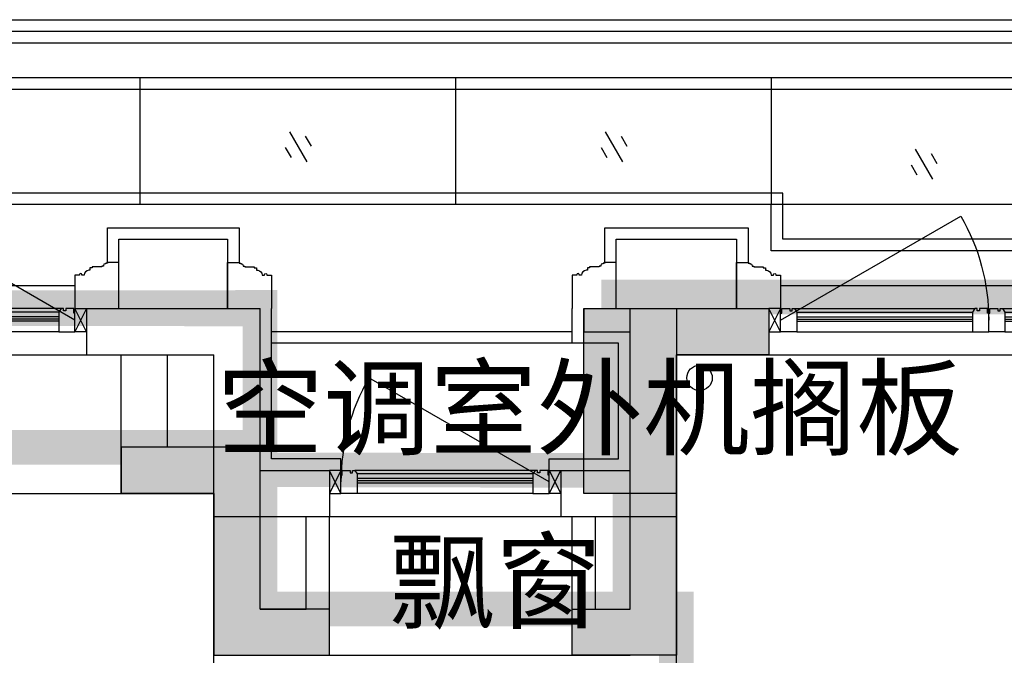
# Model space of a CAD drawing. Header units: millimetres. Extents: x 296296 to 297283, y 219875 to 220035.
# Tile 10 of 256: x 296553.68 to 296557.93, y 220019.69 to 220022.44. Entities that reach past the tile are written whole.
import ezdxf

# ---------------------------------------------------------------- set-up
doc = ezdxf.new("R2010")
doc.units = ezdxf.units.MM
doc.linetypes.add('-DASH', pattern=[0.35, 0.25, -0.1])
for name, color, linetype, lineweight in [('面积-基底-基底-1', 11, 'Continuous', 0), ('面积-计容-住宅-0.5', 1, 'Continuous', 0), ('面积-计容-住宅-1', 1, 'Continuous', 0)]:
    doc.layers.add(name, color=color, linetype=linetype, lineweight=lineweight)
doc.styles.get("Standard").update_dxf_attribs({"font": 'arial.ttf'})

# ---------------------------------------------------------------- blocks, each defined once
blk = doc.blocks.new('qAEWTW4ygrewyhreyteutu')
for points in [[(957174.8549336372, 192758.4369128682), (957174.8549336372, 191458.4376817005), (956724.8552297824, 191458.4376817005), (956724.8551687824, 191658.4384500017), (956974.8548929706, 191658.4384500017), (956974.8548116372, 192958.4369128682), (957574.8551656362, 192958.4369128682), (957574.8551656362, 192758.4369128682)], [(955174.8553976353, 192158.4376811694), (955174.8553976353, 191458.4376817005), (955674.8551687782, 191458.4376817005), (955674.8552297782, 191658.4384500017), (955374.8554383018, 191658.4384500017), (955374.8555196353, 192358.4376811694), (954774.8551656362, 192358.4376787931), (954774.8551656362, 192158.4376787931)]]:
    blk.add_hatch(color=253).paths.add_polyline_path(points)
at = {"color": 253}
for points in [[(957174.8549336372, 192758.4369128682), (957174.8549336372, 191458.4376817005), (956724.8552297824, 191458.4376817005), (956724.8551687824, 191658.4384500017), (956974.8548929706, 191658.4384500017), (956974.8548116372, 192958.4369128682), (957574.8551656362, 192958.4369128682), (957574.8551656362, 192758.4369128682), (957174.8549336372, 192758.4369128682)], [(955174.8553976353, 192158.4376811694), (955174.8553976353, 191458.4376817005), (955674.8551687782, 191458.4376817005), (955674.8552297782, 191658.4384500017), (955374.8554383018, 191658.4384500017), (955374.8555196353, 192358.4376811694), (954774.8551656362, 192358.4376787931), (954774.8551656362, 192158.4376787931), (955174.8553976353, 192158.4376811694)]]:
    blk.add_lwpolyline(points, close=True, dxfattribs=at)
blk = doc.blocks.new('dzuerujfysiktuykluyikyuj')
h = blk.add_hatch()
h.set_pattern_fill('钢筋混凝土', color=253, scale=100)
h.set_pattern_definition([(45, (0, 0), (-176.7766952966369, 176.7766952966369), []), (49.99999999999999, (0, 0), (717.2601826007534, -62.75213498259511), [75, -825]), (355, (0, 0), (-138.751333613, 752.1921337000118), [60, -660]), (100.4514, (59.77168, -5.22934), (578.5093817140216, 689.4395420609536), [63.74019000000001, -701.142112]), (46.1842, (0, 200), (1067.241048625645, -165.5190143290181), [112.5, -1237.5]), (96.63560000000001, (88.936745, 186.206693), (934.6627055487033, 974.1178709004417), [95.610288, -1051.713]), (351.1842, (0, 200), (934.6619451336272, 974.1186009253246), [90, -990]), (21, (100, 150), (596.9070521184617, -402.6188906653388), [75, -825]), (326.0000000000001, (100, 150), (243.3153319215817, 725.150045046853), [60, -660]), (71.4514, (149.742233, 116.448394), (840.22262858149, 322.5304967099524), [63.74019000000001, -701.142112]), (37.5, (0, 0), (12.15985531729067, 332.8938538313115), [0, -652, 0, -670, 0, -662.5]), (7.5, (0, 0), (263.0695374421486, 394.4117118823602), [0, -382, 0, -637, 0, -252.5]), (327.5, (-223, 0), (533.822436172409, -22.55487173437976), [0, -250, 0, -780, 0, -1035]), (317.5, (-323, 0), (583.1861693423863, 100.1049823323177), [0, -325, 0, -518, 0, -735])])
h.paths.add_polyline_path([(1106524.855050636, 389058.4375254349), (1106524.855050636, 387258.4383304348), (1106274.855050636, 387258.4383304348), (1106274.855050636, 389058.4375254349)])
h.paths.add_polyline_path([(1120674.855737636, 389058.4375254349), (1120674.855737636, 387258.4383304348), (1120424.855737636, 387258.4383304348), (1120424.855737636, 389058.4375254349)])
h.paths.add_polyline_path([(1088474.855283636, 389058.4375174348), (1088474.855283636, 387258.4379224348), (1088224.855283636, 387258.4379224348), (1088224.855283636, 389058.4375174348)])
h.paths.add_polyline_path([(1138724.855508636, 389058.4375174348), (1138724.855508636, 387258.4379224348), (1138474.855508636, 387258.4379224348), (1138474.855508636, 389058.4375174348)])
h.paths.add_polyline_path([(1113574.855393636, 387858.4379224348), (1113574.855393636, 384858.4379264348), (1113374.855393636, 384858.4379264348), (1113374.855393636, 387858.4379224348)])
h.paths.add_polyline_path([(1143674.855401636, 392958.4366934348), (1143674.855401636, 391158.4366784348), (1143474.855401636, 391158.4366784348), (1143474.855401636, 392758.4366784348), (1143174.855279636, 392758.4366784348), (1143174.855279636, 392958.4366784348)])
h.paths.add_polyline_path([(1083474.855390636, 392758.4366784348), (1083474.855390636, 391158.4366784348), (1083274.855390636, 391158.4366784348), (1083274.855268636, 392958.4366784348), (1083774.855512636, 392958.4366784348), (1083774.855512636, 392758.4366784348)])
h.paths.add_polyline_path([(1127074.851178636, 392758.4366784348), (1127074.851178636, 391258.4018274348), (1126874.851178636, 391258.4018274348), (1126874.851178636, 392958.4366784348), (1127424.851178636, 392958.4366784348), (1127424.851178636, 392758.4366784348)])
h.paths.add_polyline_path([(1100074.859612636, 392958.4366784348), (1100074.859612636, 391258.4018274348), (1099874.859612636, 391258.4018274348), (1099874.859612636, 392758.4366784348), (1099524.859612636, 392758.4366784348), (1099524.859612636, 392958.4366784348)])
h.paths.add_polyline_path([(1132274.860070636, 392958.4366784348), (1132274.860070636, 391258.4018234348), (1132074.860070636, 391258.4018234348), (1132074.860070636, 392758.4366784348), (1131724.860070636, 392758.4366784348), (1131724.860070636, 392958.4366784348)])
h.paths.add_polyline_path([(1094874.850720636, 392758.4366784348), (1094874.850720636, 391258.4018234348), (1094674.850720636, 391258.4018234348), (1094674.850720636, 392958.4366784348), (1095224.850720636, 392958.4366784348), (1095224.850720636, 392758.4366784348)])
h.paths.add_polyline_path([(1113974.855393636, 380258.4374914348), (1113974.855393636, 380058.4374914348), (1113374.855393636, 380058.4374914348), (1113374.855393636, 381858.4374914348), (1113574.855393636, 381858.4374914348), (1113574.855393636, 380258.4374914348)])
h.paths.add_polyline_path([(1145774.855622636, 392358.4375174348), (1145774.855622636, 390658.4375364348), (1145574.855622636, 390658.4375364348), (1145574.855622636, 392158.4375174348), (1145124.855508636, 392158.4375174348), (1145124.855508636, 392358.4375174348)])
h.paths.add_polyline_path([(1081374.855168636, 392158.4375174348), (1081374.855168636, 390658.4375364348), (1081174.855168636, 390658.4375364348), (1081174.855168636, 392358.4375174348), (1081824.855283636, 392358.4375174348), (1081824.855283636, 392158.4375174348)])
h.paths.add_polyline_path([(1141974.856023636, 380058.4374914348), (1141974.856061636, 379458.4376814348), (1141174.856053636, 379458.4376814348), (1141174.856053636, 379658.4376814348), (1141774.856023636, 379658.4376814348), (1141774.855985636, 380258.4374914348), (1142724.855996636, 380258.4374914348), (1142724.855996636, 380058.4374914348)])
h.paths.add_polyline_path([(1109774.855798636, 380058.4374914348), (1109774.855836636, 379458.4376814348), (1108974.855824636, 379458.4376814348), (1108974.855824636, 379658.4376814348), (1109574.855798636, 379658.4376814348), (1109574.855760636, 380258.4374914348), (1110524.855767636, 380258.4374914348), (1110524.855767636, 380058.4374914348)])
h.paths.add_polyline_path([(1117974.854962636, 379658.4376814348), (1117974.854962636, 379458.4376814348), (1117174.854955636, 379458.4376814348), (1117174.854993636, 380058.4374914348), (1116424.855020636, 380058.4374914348), (1116424.855020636, 380258.4374914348), (1117374.854993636, 380258.4374984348), (1117374.854993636, 379658.4376814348)])
h.paths.add_polyline_path([(1085774.854737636, 379658.4376814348), (1085774.854737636, 379458.4376814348), (1084974.854730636, 379458.4376814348), (1084974.854768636, 380058.4374914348), (1084224.854794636, 380058.4374914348), (1084224.854794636, 380258.4374914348), (1085174.854768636, 380258.4374984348), (1085174.854768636, 379658.4376814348)])
h.paths.add_polyline_path([(1115674.855737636, 392758.4366784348), (1115674.855737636, 391158.4366784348), (1115474.855737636, 391158.4366784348), (1115474.855737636, 392158.4375174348), (1115174.855508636, 392158.4375174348), (1115174.855508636, 392358.4375174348), (1115474.855737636, 392358.4375174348), (1115474.855737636, 392958.4366784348), (1115974.855737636, 392958.4366784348), (1115974.855737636, 392758.4366784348)])
h.paths.add_polyline_path([(1111474.855050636, 392158.4375174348), (1111474.855050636, 391158.4366784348), (1111274.855050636, 391158.4366784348), (1111274.855050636, 392758.4366784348), (1110974.855050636, 392758.4366784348), (1110974.855050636, 392958.4366784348), (1111474.855050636, 392958.4366784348), (1111474.855050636, 392358.4375174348), (1111774.855283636, 392358.4375174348), (1111774.855283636, 392158.4375174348)])
h.paths.add_polyline_path([(1130799.855088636, 387258.4359084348), (1130799.855088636, 386658.4375524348), (1128349.854672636, 386658.4375524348), (1128349.854672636, 387258.4359084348), (1128549.854672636, 387258.4359084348), (1128549.854672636, 386858.4375484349), (1130599.855088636, 386858.4375484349), (1130599.855088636, 387258.4359084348)])
h.paths.add_polyline_path([(1098599.856118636, 387258.4359084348), (1098599.856118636, 386658.4375524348), (1096149.855699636, 386658.4375524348), (1096149.855699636, 387258.4359084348), (1096349.855699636, 387258.4359084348), (1096349.855699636, 386858.4375484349), (1098399.856118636, 386858.4375484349), (1098399.856118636, 387258.4359084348)])
h.paths.add_polyline_path([(1128549.854672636, 389158.4374944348), (1128549.854672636, 388743.4380634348), (1128349.854672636, 388743.4380634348), (1128349.854672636, 389358.4374944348), (1130799.855088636, 389358.4374944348), (1130799.855088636, 388743.4388984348), (1130599.855088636, 388743.4388984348), (1130599.855088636, 389158.4374944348)])
h.paths.add_polyline_path([(1098599.856118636, 389358.4374944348), (1098599.856118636, 388743.4380634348), (1098399.856118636, 388743.4380634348), (1098399.856118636, 389158.4374944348), (1096349.855699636, 389158.4374944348), (1096349.855699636, 388743.4388984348), (1096149.855699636, 388743.4388984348), (1096149.855699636, 389358.4374944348)])
h.paths.add_polyline_path([(1125274.845567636, 392958.4366784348), (1125274.845567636, 390058.4369414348), (1125074.845567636, 390058.4369414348), (1125074.845567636, 392758.4366784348), (1124674.851266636, 392758.4366784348), (1124674.851266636, 392958.4366784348)])
h.paths.add_polyline_path([(1101874.865220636, 392758.4366784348), (1101874.865220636, 390058.4369414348), (1101674.865220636, 390058.4369414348), (1101674.865220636, 392958.4366784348), (1102274.859525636, 392958.4366784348), (1102274.859525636, 392758.4366784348)])
h.paths.add_polyline_path([(1093074.855187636, 392958.4366824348), (1093074.855187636, 390058.4475584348), (1092874.855187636, 390058.4475584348), (1092874.855187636, 392758.4366784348), (1092474.851987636, 392758.4366784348), (1092474.851987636, 392958.4366784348)])
h.paths.add_polyline_path([(1134074.855599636, 392758.4366784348), (1134074.855599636, 390058.4475584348), (1133874.855599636, 390058.4475584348), (1133874.855599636, 392958.4366824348), (1134474.858800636, 392958.4366784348), (1134474.858800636, 392758.4366784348)])
h.paths.add_polyline_path([(1145774.855622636, 383408.4375294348), (1145774.855622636, 380058.4374914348), (1145174.855622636, 380058.4374914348), (1145174.855622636, 380258.4374914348), (1145574.855622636, 380258.4374914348), (1145574.855622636, 383408.4375294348)])
h.paths.add_polyline_path([(1081774.855168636, 380258.4374914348), (1081774.855168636, 380058.4374914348), (1081174.855168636, 380058.4374914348), (1081174.855168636, 383408.4375294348), (1081374.855168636, 383408.4375294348), (1081374.855168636, 380258.4374914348)])
h.paths.add_polyline_path([(1100774.854737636, 386658.4375524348), (1100774.854737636, 388108.4374944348), (1100574.854737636, 388108.4374944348), (1100574.854737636, 386658.4375524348)])
h.paths.add_polyline_path([(1100774.854737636, 388708.4374944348), (1100774.854737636, 389358.4374944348), (1099874.859612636, 389358.4374944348), (1099874.859612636, 389158.4374944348), (1100574.854737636, 389158.4374944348), (1100574.854737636, 388708.4374944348)])
h.paths.add_polyline_path([(1126374.856053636, 386658.4375524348), (1126374.856053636, 388108.4374944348), (1126174.856053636, 388108.4374944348), (1126174.856053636, 386658.4375524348)])
h.paths.add_polyline_path([(1126374.856053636, 388708.4374916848), (1126374.856053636, 389158.4374944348), (1127074.851178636, 389158.4374944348), (1127074.851178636, 389358.4374944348), (1126174.856053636, 389358.4374944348), (1126174.856053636, 388708.4374941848)])
h.paths.add_polyline_path([(1094174.855283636, 389158.4374944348), (1094174.855283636, 386658.4375524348), (1093974.855283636, 386658.4375524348), (1093974.855283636, 389358.4374944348), (1094874.850720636, 389358.4374944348), (1094874.850720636, 389158.4374944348)])
h.paths.add_polyline_path([(1132974.855508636, 389358.4374944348), (1132974.855508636, 386658.4375524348), (1132774.855508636, 386658.4375524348), (1132774.855508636, 389158.4374944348), (1132074.860070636, 389158.4374944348), (1132074.860070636, 389358.4374944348)])
h.paths.add_polyline_path([(1088474.855283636, 392958.4366784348), (1088474.855283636, 392158.4366784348), (1088074.855283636, 392158.4366784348), (1088074.855283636, 392958.4366784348)])
h.paths.add_polyline_path([(1106674.855050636, 392958.4366784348), (1106674.855050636, 392158.4366784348), (1106274.855050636, 392158.4366784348), (1106274.855050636, 392958.4366784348)])
h.paths.add_polyline_path([(1094174.855283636, 379658.4371554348), (1094174.855283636, 379258.4371554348), (1093474.855283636, 379258.4371554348), (1093474.855283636, 379658.4371554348)])
h.paths.add_polyline_path([(1101274.854737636, 379658.4371554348), (1101274.854737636, 379258.4371554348), (1100574.854737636, 379258.4371554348), (1100574.854737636, 379658.4371554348)])
h.paths.add_polyline_path([(1126374.856053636, 379658.4371554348), (1126374.856053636, 379258.4371554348), (1125674.856053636, 379258.4371554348), (1125674.856053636, 379658.4371554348)])
h.paths.add_polyline_path([(1133474.855508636, 379658.4371554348), (1133474.855508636, 379258.4371554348), (1132774.855508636, 379258.4371554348), (1132774.855508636, 379658.4371554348)])
h.paths.add_polyline_path([(1138874.855508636, 392958.4366784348), (1138874.855508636, 392158.4366784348), (1138474.855508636, 392158.4366784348), (1138474.855508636, 392958.4366784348)])
h.paths.add_polyline_path([(1120674.855737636, 392958.4366784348), (1120674.855737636, 392158.4366784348), (1120274.855737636, 392158.4366784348), (1120274.855737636, 392958.4366784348)])
at = {"color": 253}
blk.add_lwpolyline([(1088474.855283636, 392958.4366784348), (1088474.855283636, 392158.4366784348), (1088074.855283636, 392158.4366784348), (1088074.855283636, 392958.4366784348), (1088474.855283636, 392958.4366784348)], close=True, dxfattribs=at)
blk = doc.blocks.new('eqrujhe5tjyrk6ryakyrkjyrautu')
at = {"color": 253}
for s, p in [('空调室外机搁板', (812388.9723930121, 434359.5)), ('飘窗', (813132, 433610))]:
    blk.add_text(s, height=337.5886524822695, dxfattribs=at).set_placement(p)
blk = doc.blocks.new('*U979')
at = {"color": 253}
blk.add_lwpolyline([(0, 160.0000301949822), (0, -40), (50.00000000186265, -40), (50.00000000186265, -37), (57.00000000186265, -37), (57.00000000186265, -34.0000000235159), (60.00000000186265, -34.0000000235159, 0.4142135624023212), (67.00000000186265, -27.0000000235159), (67.00000000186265, -24.0000000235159), (74.00000000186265, -24.0000000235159), (74.00000000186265, -21.0000000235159), (115.0000009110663, -21.00000039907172), (115.0000008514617, -16.00000011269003), (125.000000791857, -15.99999999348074), (125.0000006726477, -6.000000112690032), (130.0000015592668, -6.000000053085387, 0.4039906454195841), (150.0000010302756, 14.99999982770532), (160.0000006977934, 14.99999974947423), (160.0000006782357, 12.49999989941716, 0.9999999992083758), (170.0000008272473, 12.49999985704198), (170.0000008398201, 14.99999980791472), (190.0000014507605, 14.99999980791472), (190.0000014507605, 160.0000301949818)], format="xyb", dxfattribs=at)
blk = doc.blocks.new('185洋房外包（1F南入）-西(报建版）$0$seyesryhertyheryetrye')
at = {"color": 253}
blk.add_lwpolyline([(22072.70269624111, 23949.57976469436), (22022.70269624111, 23949.57976469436), (22022.70269624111, 23849.57976469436), (22072.70269624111, 23849.57976469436)], close=True, dxfattribs=at)
for points in [[(22022.70269624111, 23849.57976469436), (22072.70269624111, 23949.57976469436)], [(22022.70269624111, 23949.57976469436), (22072.70269732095, 23849.57976468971)]]:
    blk.add_lwpolyline(points, dxfattribs=at)
blk = doc.blocks.new('*U980')
at = {"color": 253}
for points in [[(7970.00000050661, 814.9999839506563), (7970.00000050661, 899.9999839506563), (7900.00000050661, 899.9999839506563), (7900.00000050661, 819.9999839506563), (7905.00000050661, 819.9999839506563), (7905.00000050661, 799.9999839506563), (7940.00000050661, 799.9999839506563), (7940.00000050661, 809.9999839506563), (7950.00000050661, 809.9999839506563), (7950.00000050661, 799.9999839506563), (7960.00000050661, 799.9999839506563)], [(8730.00000050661, 814.9999839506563), (8730.00000050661, 899.9999839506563), (8800.00000050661, 899.9999839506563), (8800.00000050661, 819.9999839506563), (8795.00000050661, 819.9999839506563), (8795.00000050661, 799.9999839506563), (8760.00000050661, 799.9999839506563), (8760.00000050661, 809.9999839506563), (8750.00000050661, 809.9999839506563), (8750.00000050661, 799.9999839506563), (8740.00000050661, 799.9999839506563)]]:
    blk.add_lwpolyline(points, close=True, dxfattribs=at)
for points in [[(7970.00000050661, 899.9999839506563), (8730.00000050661, 899.9999839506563)], [(7970.00000050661, 854.9999839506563), (8730.00000050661, 854.9999839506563)], [(7970.00000050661, 844.9999839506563), (8730.00000050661, 844.9999839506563)], [(7970.00000050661, 834.9999839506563), (8730.00000050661, 834.9999839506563)], [(7970.00000050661, 814.9999839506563), (8730.00000050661, 814.9999839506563)], [(7960.00000050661, 799.9999839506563), (8740.00000050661, 799.9999839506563)]]:
    blk.add_lwpolyline(points, dxfattribs=at)
blk = doc.blocks.new('*U983')
at = {"color": 253}
for points in [[(7970.00000050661, 814.9999839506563), (7970.00000050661, 899.9999839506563), (7900.00000050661, 899.9999839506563), (7900.00000050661, 819.9999839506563), (7905.00000050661, 819.9999839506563), (7905.00000050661, 799.9999839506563), (7940.00000050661, 799.9999839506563), (7940.00000050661, 809.9999839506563), (7950.00000050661, 809.9999839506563), (7950.00000050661, 799.9999839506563), (7960.00000050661, 799.9999839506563)], [(8580.00000050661, 814.9999839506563), (8580.00000050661, 899.9999839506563), (8650.00000050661, 899.9999839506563), (8650.00000050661, 819.9999839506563), (8645.00000050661, 819.9999839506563), (8645.00000050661, 799.9999839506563), (8610.00000050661, 799.9999839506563), (8610.00000050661, 809.9999839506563), (8600.00000050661, 809.9999839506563), (8600.00000050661, 799.9999839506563), (8590.00000050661, 799.9999839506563)]]:
    blk.add_lwpolyline(points, close=True, dxfattribs=at)
for points in [[(7970.00000050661, 899.9999839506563), (8580.00000050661, 899.9999839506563)], [(7970.00000050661, 854.9999839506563), (8580.00000050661, 854.9999839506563)], [(7970.00000050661, 844.9999839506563), (8580.00000050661, 844.9999839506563)], [(7970.00000050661, 834.9999839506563), (8580.00000050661, 834.9999839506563)], [(7970.00000050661, 814.9999839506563), (8580.00000050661, 814.9999839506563)], [(7960.00000050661, 799.9999839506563), (8590.00000050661, 799.9999839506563)]]:
    blk.add_lwpolyline(points, dxfattribs=at)
blk = doc.blocks.new('185洋房外包（1F南入）-西(报建版）')
at = {"color": 253, "linetype": 'Continuous'}
for p, q in [((4649.999965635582, 13400.00002776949), (5400.000000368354, 13400.00003587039)), ((4649.999965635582, 13400.00002776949), (4649.999967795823, 13200.00002776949)), ((5400.000000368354, 12700.00004438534), (5400.000000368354, 13400.00003587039)), ((6800.000000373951, 13400.00000022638), (7100.000000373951, 13400.00000022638)), ((6800.000000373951, 13400.00000022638), (6800.000000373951, 13300.00000022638)), ((7100.000000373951, 13400.00000022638), (7599.999999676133, 13400.00000022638)), ((7599.999999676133, 13400.00000022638), (7599.999999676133, 13200.00000022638)), ((6800.000000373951, 13300.00000022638), (7000.000000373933, 13300.0000002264)), ((7000.000000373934, 12700.00004438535), (7000.000000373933, 13300.0000002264)), ((4649.999967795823, 13200.00002776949), (5200.000000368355, 13200.00003371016)), ((5200.000000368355, 12500.00004438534), (5200.000000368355, 13200.00003371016)), ((7200.000000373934, 12500.00004438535), (7200.000000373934, 13200.00000022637)), ((7200.000000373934, 13200.00000022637), (7599.999999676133, 13200.00000022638)), ((5400.000000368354, 12700.00004438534), (5700.000000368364, 12700.00004438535)), ((5700.000000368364, 12700.00004438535), (5700.000000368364, 12500.00004438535)), ((6700.000000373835, 12700.00004438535), (7000.000000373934, 12700.00004438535)), ((6700.000000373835, 12700.00004438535), (6700.000000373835, 12500.00004438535)), ((5200.000000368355, 12500.00004438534), (5700.000000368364, 12500.00004438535)), ((6700.000000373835, 12500.00004438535), (7200.000000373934, 12500.00004438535))]:
    blk.add_line(p, q, dxfattribs=at)
at = {"color": 253}
for points in [[(16100.00000064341, 13850.00000003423), (1624.999968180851, 13850.00000003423), (1624.999968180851, 13249.9999996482), (-6949.999999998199, 13249.9999996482), (-6949.999999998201, -849.9999994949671), (49.99999999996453, -849.9999957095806), (49.99999999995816, 50.00000080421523), (3324.999966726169, 50.00000080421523), (3324.999966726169, -849.9999991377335), (11599.99996528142, -849.9999995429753), (11599.99996528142, -2049.999999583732), (13649.99999855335, -2049.999999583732)], [(4740.00003571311, 13600.00003401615), (4740.00003571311, 13750.00003382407), (5309.999997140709, 13750.00003382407), (5309.999997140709, 13600.00003401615)], [(6890.00003571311, 13600.00003401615), (6890.00003571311, 13750.00003382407), (7509.999997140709, 13750.00003382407), (7509.999997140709, 13600.00003401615)], [(4790.00003571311, 13400.00003382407), (4790.00003571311, 13700.00003382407), (5259.999997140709, 13700.00003382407), (5259.999997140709, 13400.00003382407)], [(6940.00003571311, 13400.00003382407), (6940.00003571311, 13700.00003382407), (7459.999997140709, 13700.00003382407), (7459.999997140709, 13400.00003382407)], [(3099.999997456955, 13500.00003441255), (4600.000000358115, 13500.00003441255)], [(7649.999998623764, 13500.00003441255), (10349.99999862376, 13500.00003441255)], [(6750.00003426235, 13300.00000362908), (5449.999998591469, 13300.00002622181)], [(6750.000033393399, 13250.00000362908), (5449.999997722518, 13250.00002622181)], [(3049.999967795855, 13200.00001048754), (4649.999967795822, 13200.0000094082)], [(7599.999999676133, 13200.00000022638), (10399.99999967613, 13200.00000022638)], [(5700.000000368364, 12500.00004581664), (6700.000000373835, 12500.00004565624)]]:
    blk.add_lwpolyline(points, dxfattribs=at)
for points in [[(7649.999999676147, 13350.0000023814), (8429.422863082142, 13800.0000023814, -0.1316524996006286), (8549.999999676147, 13349.99999525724)], [(4599.999965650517, 13349.99998868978), (3950.480912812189, 13724.99998868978, 0.1316524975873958), (3849.999965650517, 13349.99998868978)], [(6650.000000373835, 12650.00004438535), (5870.57713696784, 13100.00004438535, 0.1316524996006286), (5750.000000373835, 12650.00003726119)], [(6650.000000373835, 12650.00004438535), (5870.57713696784, 13100.00004438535, 0.1316524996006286), (5750.000000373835, 12650.00003726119)]]:
    blk.add_lwpolyline(points, format="xyb", dxfattribs=at)
at = {"color": 253, "rotation": 180}
for name, p in [('*U979', (4790.00003571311, 13560.00003382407)), ('*U979', (6940.00003571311, 13560.00003382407)), ('*U983', (12499.99997808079, 14199.99997271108)), ('185洋房外包（1F南入）-西(报建版）$0$seyesryhertyheryetrye', (29672.70269591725, 37249.57976707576)), ('185洋房外包（1F南入）-西(报建版）$0$seyesryhertyheryetrye', (27772.70269661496, 36549.57980907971)), ('*U980', (14550.00000088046, 13500.00002833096))]:
    blk.add_blockref(name, p, dxfattribs=at)
at = {"color": 253, "xscale": -1, "rotation": 180}
for name, p in [('*U979', (5259.999997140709, 13560.00003382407)), ('*U979', (7459.999997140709, 13560.00003382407)), ('*U980', (-250.0000008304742, 14199.99998632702)), ('*U980', (649.9999991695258, 14199.99998632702)), ('185洋房外包（1F南入）-西(报建版）$0$seyesryhertyheryetrye', (-15372.70269586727, 36549.57980907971))]:
    blk.add_blockref(name, p, dxfattribs=at)
at = {"color": 253, "xscale": -1}
blk.add_blockref('185洋房外包（1F南入）-西(报建版）$0$seyesryhertyheryetrye', (26672.7026622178, -10549.57975508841), dxfattribs=at)
blk = doc.blocks.new('dsrhuaetrdyheatytreytre1')
at = {"color": 253}
for points in [[(984074.855165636, 435308.4376846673), (984074.855165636, 436208.4376850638), (994074.855165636, 436208.4376850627), (994074.855165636, 435308.4376846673)], [(984124.855165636, 435308.4376846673), (984124.855165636, 436158.4376850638), (994024.855165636, 436158.4376850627), (994024.855165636, 435308.4376846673)], [(984174.855165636, 435308.4376846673), (984174.855165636, 436108.4376850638), (993974.855165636, 436108.4376850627), (993974.855165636, 435308.4376846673)], [(987054.8551627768, 435958.4376850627), (987054.8551627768, 435408.4377154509)], [(988419.8551627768, 435958.4376850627), (988419.8551627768, 435408.4377154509)], [(989784.8551627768, 435958.4376850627), (989784.8551627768, 435408.4377154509)], [(989834.8551627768, 435458.4377154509), (984374.855165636, 435458.4377154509), (984374.855165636, 435908.4376850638), (993774.855165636, 435908.4376850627), (993774.855165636, 435458.4377154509), (992514.85516426, 435458.4377154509), (992514.85516426, 435258.4377154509), (989834.8551627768, 435258.4377154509), (989834.8551627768, 435458.4377154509)], [(987702.3551627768, 435723.3896055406), (987777.3551627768, 435593.4857949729)], [(989067.3551627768, 435723.3896055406), (989142.3551627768, 435593.4857949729)], [(987770.6564329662, 435705.0883353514), (987795.6564329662, 435661.7870651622)], [(989135.6564329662, 435705.0883353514), (989160.6564329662, 435661.7870651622)], [(987684.0538925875, 435655.0883353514), (987709.0538925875, 435611.7870651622)], [(989049.0538925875, 435655.0883353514), (989074.0538925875, 435611.7870651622)], [(990407.5, 435648.3896055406), (990482.5, 435518.4857949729)], [(990475.8012701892, 435630.0883353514), (990500.8012701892, 435586.7870651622)], [(990389.1987298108, 435580.0883353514), (990414.1987298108, 435536.7870651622)]]:
    blk.add_lwpolyline(points, dxfattribs=at)
blk.add_lwpolyline([(989784.8551627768, 435408.4377154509), (984324.855165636, 435408.4377154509), (984324.855165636, 435958.4376850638), (993824.855165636, 435958.4376850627), (993824.855165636, 435408.4377154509), (992564.85516426, 435408.4377154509), (992564.85516426, 435208.4377154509), (989784.8551627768, 435208.4377154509)], close=True, dxfattribs=at)
blk = doc.blocks.new('185洋房-西边套-1F南入（报建版）-旧规')
at = {"color": 253, "linetype": 'Continuous'}
for p, q in [((4799.999999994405, 12599.99999973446), (4799.999999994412, 13200.00000362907)), ((4799.999999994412, 13200.00000362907), (4999.999999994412, 13200.00000362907)), ((4999.999999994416, 12799.99999973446), (4999.999999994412, 13200.00000362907)), ((5199.999999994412, 12799.99999973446), (4999.999999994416, 12799.99999973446)), ((5199.999999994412, 12599.99999973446), (5199.999999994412, 12799.99999973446)), ((5199.999999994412, 12599.99999973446), (4799.999999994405, 12599.99999973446)), ((5199.999999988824, 12000.00000026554), (5199.999999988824, 12500.00000026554)), ((5199.999999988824, 12500.00000026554), (5399.999999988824, 12500.00000026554)), ((5399.99999998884, 12100.00000026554), (5399.999999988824, 12500.00000026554)), ((5600.000067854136, 12100.00000026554), (5600.000067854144, 12500.00000026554)), ((5600.000067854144, 12500.00000026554), (5700.000067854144, 12500.00000026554)), ((5700.000067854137, 11900.00000026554), (5700.000067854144, 12500.00000026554)), ((6750.00006786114, 11900.00000026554), (6750.000067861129, 12500.00000026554)), ((6750.000067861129, 12500.00000026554), (6850.000067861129, 12500.00000026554)), ((6850.00006786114, 12100.00000026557), (6850.000067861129, 12500.00000026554)), ((6999.999999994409, 12100.00000026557), (6999.999999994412, 12500.00000362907)), ((6999.999999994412, 12500.00000362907), (7199.999999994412, 12500.00000362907)), ((7199.999999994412, 12000.00000026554), (7199.999999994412, 12500.00000362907)), ((5399.99999998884, 12100.00000026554), (5600.000067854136, 12100.00000026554)), ((6850.00006786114, 12100.00000026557), (6999.999999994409, 12100.00000026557)), ((5199.999999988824, 9800.000000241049), (5199.999999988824, 12000.00000026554)), ((7199.99999999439, 11749.99997974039), (7199.999999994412, 12000.00000026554))]:
    blk.add_line(p, q, dxfattribs=at)
at = {"color": 253}
for points in [[(5750.000000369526, 12700.00004440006), (5750.000000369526, 12750.00004440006), (5450.000000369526, 12750.00004440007), (5449.999987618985, 13400.00001048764)], [(6650.000000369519, 12700.00004440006), (6650.000000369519, 12750.00004440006), (6950.000000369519, 12750.00004440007), (6950.000010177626, 13250.00001048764), (6749.999999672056, 13250.00001048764), (6749.999999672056, 13400.00001048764)], [(2599.999999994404, 12599.99999973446), (4799.999999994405, 12599.99999973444)], [(5299.999999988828, 11900.00000362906), (6999.999999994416, 11900.00000362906)]]:
    blk.add_lwpolyline(points, dxfattribs=at)
blk.add_circle((7300.000067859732, 13100.00000026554), 55, dxfattribs=at)

msp = doc.modelspace()

# ---------------------------------------------------------------- block references
at = {"xscale": 0.001, "yscale": 0.001, "zscale": 0.001}
for name, p in [('dsrhuaetrdyheatytreytre1', (295567.1392890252, 219586.2350220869)), ('185洋房外包（1F南入）-西(报建版）', (296549.3141441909, 220007.7934597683)), ('qAEWTW4ygrewyhreyteutu', (295599.3392890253, 219828.2350220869)), ('dzuerujfysiktuykluyikyuj', (295468.0392890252, 219628.2350220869)), ('eqrujhe5tjyrk6ryakyrkjyrautu', (295742.1392890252, 219586.2350220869))]:
    msp.add_blockref(name, p, dxfattribs=at)

# ---------------------------------------------------------------- next in the draw order: block references
msp.add_blockref('185洋房-西边套-1F南入（报建版）-旧规', (296549.3141441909, 220007.7934597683), dxfattribs=at)

# ---------------------------------------------------------------- next in the draw order: linework, layer by layer
at = {"layer": '面积-基底-基底-1', "const_width": 0.15}
msp.add_lwpolyline([(296568.1641464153, 220021.2434597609), (296562.6641481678, 220021.2434600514), (296562.6641482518, 220021.1934545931), (296561.114146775, 220021.1934515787), (296561.114146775, 220021.2434515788), (296556.2641465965, 220021.24345431), (296556.2641465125, 220020.4934598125), (296554.7141465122, 220020.4934598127), (296554.7141465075, 220021.1934597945), (296551.3141465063, 220021.1934597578), (296551.3141465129, 220020.5934597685), (296549.2141464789, 220020.5934597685), (296549.2141464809, 220019.9934597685), (296549.1641464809, 220019.9934597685), (296549.164146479, 220008.8934597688), (296549.2141465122, 220008.8934597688), (296549.2141465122, 220008.2934597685), (296552.9641464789, 220008.2934597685), (296552.9641464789, 220007.6434597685), (296562.2641465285, 220007.6434597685), (296562.2641465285, 220007.9934597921), (296568.5641465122, 220007.9934597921)], dxfattribs=at)
at = {"layer": '面积-计容-住宅-0.5', "color": 1, "linetype": '-DASH', "const_width": 0.15}
msp.add_lwpolyline([(296561.1641397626, 220020.6434596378), (296561.1641485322, 220020.5934561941), (296562.7141463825, 220020.5934650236), (296562.7141465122, 220018.493468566), (296561.1141384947, 220018.4934687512), (296561.1141384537, 220019.5434507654), (296556.5141440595, 220019.5434590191), (296556.5141464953, 220019.8934597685), (296556.3141465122, 220019.8934597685), (296556.3141465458, 220020.4934598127), (296556.2641466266, 220020.4934597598), (296556.2641461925, 220021.2434597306), (296561.1641489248, 220021.2434515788), (296561.1641483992, 220020.643464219), (296561.1641397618, 220020.6434642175)], dxfattribs=at)
at = {"layer": '面积-计容-住宅-1', "color": 1, "const_width": 0.15}
msp.add_lwpolyline([(296549.164146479, 220019.9934597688), (296549.164146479, 220008.8934597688), (296553.2141465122, 220008.8934597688), (296553.2141465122, 220010.0434597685), (296562.1141444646, 220010.0434597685), (296562.1141444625, 220016.0934597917), (296562.1141465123, 220016.0934597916), (296562.1141465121, 220017.1934597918), (296562.1141444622, 220017.1934597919), (296562.114144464, 220017.4934597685), (296562.8141444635, 220017.4934597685), (296562.8141442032, 220018.4934658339), (296561.114146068, 220018.4934714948), (296561.1141469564, 220019.543457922), (296556.5141465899, 220019.5434522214), (296556.5141467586, 220019.8934597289), (296554.7141443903, 220019.8934597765), (296554.7141445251, 220020.4934598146), (296554.7141443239, 220020.4934623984), (296554.714144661, 220020.5934623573), (296551.5141445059, 220020.5934597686), (296551.514144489, 220020.5934597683), (296551.3141446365, 220020.5934597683), (296551.3141441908, 220019.993459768)], close=True, dxfattribs=at)

doc.saveas('drawing.dxf')
